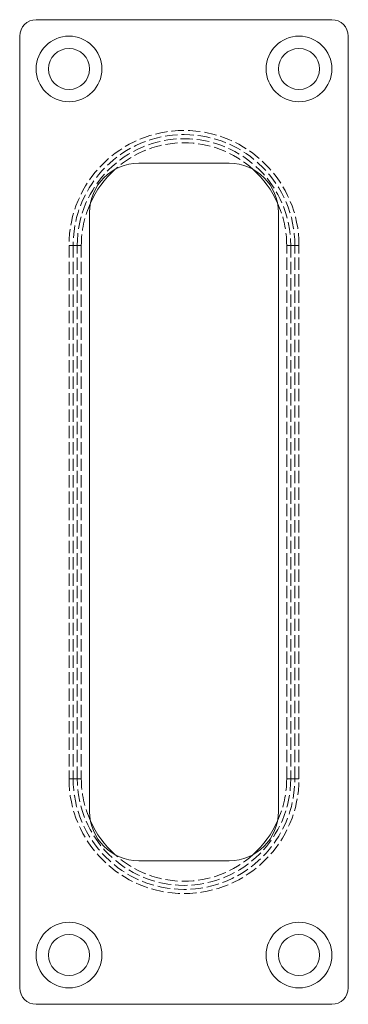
# Model space of a CAD drawing. Header units: millimetres. Extents: x -20 to 20, y -60 to 60.
import ezdxf

# ---------------------------------------------------------------- set-up
doc = ezdxf.new("R2010")
doc.units = ezdxf.units.MM
doc.header["$LTSCALE"] = 10
doc.linetypes.add('ALLCAD_Strich', pattern=[0.2, 0.15, -0.05])
doc.layers.add('BESCH_KONT_sich_grif_schn_ansi_2d', color=40, linetype='Continuous')

msp = doc.modelspace()

# ---------------------------------------------------------------- linework, layer by layer
at = {"layer": 'BESCH_KONT_sich_grif_schn_ansi_2d', "linetype": 'Continuous', "lineweight": 0, "extrusion": (0, 1, -2.22045e-16)}
for p, q in [((18, 60), (-18, 60)), ((-20, 58), (-20, -58)), ((20, -58), (20, 58)), ((-5.5, 42.5), (5.5, 42.5)), ((-11.5, -36.5), (-11.5, 36.5)), ((11.5, 36.5), (11.5, -36.5)), ((5.5, -42.5), (-5.5, -42.5)), ((-18, -60), (18, -60))]:
    msp.add_line(p, q, dxfattribs=at)
at = {"layer": 'BESCH_KONT_sich_grif_schn_ansi_2d', "linetype": 'ALLCAD_Strich', "lineweight": 0, "extrusion": (0, 1, -2.22045e-16)}
for p, q in [((-14, 32.5), (-13, 32.5)), ((-14, 32.5), (-14, -32.5)), ((-13.5, 32.5), (-13.5, -32.5)), ((-13, 32.5), (-12.5, 32.5)), ((-13, -32.5), (-13, 32.5)), ((-12.5, 32.5), (-12.5, -32.5)), ((13, 32.5), (12.5, 32.5)), ((12.5, -32.5), (12.5, 32.5)), ((13, 32.5), (13, -32.5)), ((13, 32.5), (14, 32.5)), ((13.5, -32.5), (13.5, 32.5)), ((14, -32.5), (14, 32.5)), ((-13, -32.5), (-14, -32.5)), ((-13, -32.5), (-12.5, -32.5)), ((13, -32.5), (12.5, -32.5)), ((14, -32.5), (13, -32.5))]:
    msp.add_line(p, q, dxfattribs=at)
at = {"layer": 'BESCH_KONT_sich_grif_schn_ansi_2d', "linetype": 'Continuous', "lineweight": 0, "extrusion": (0, -2.22045e-16, -1)}
for centre, radius in [((14, 54), 4), ((-14, 54), 4), ((14, 54), 2.5), ((-14, 54), 2.5), ((14, -54), 4), ((-14, -54), 4), ((14, -54), 2.5), ((-14, -54), 2.5)]:
    msp.add_circle(centre, radius, dxfattribs=at)
at = {"layer": 'BESCH_KONT_sich_grif_schn_ansi_2d', "linetype": 'Continuous', "lineweight": 0}
for centre in [(-14, 54), (14, 54), (-14, -54), (14, -54)]:
    msp.add_circle(centre, 2.5, dxfattribs=at)
at = {"layer": 'BESCH_KONT_sich_grif_schn_ansi_2d', "linetype": 'Continuous', "lineweight": 0, "extrusion": (0, -2.22045e-16, -1)}
for centre, radius, start, end in [((18, 58), 2, 0, 90), ((-18, 58), 2, 90, 180), ((5.5, 36.5), 6, 0, 90), ((-5.5, 36.5), 6, 90, 180), ((5.5, -36.5), 6, 270, 360), ((-5.5, -36.5), 6, 180, 270), ((0, -32.5), 12.5, 312.2961, 335.6491), ((0, -32.5), 12.5, 204.3509, 227.7039), ((18, -58), 2, 270, 360), ((-18, -58), 2, 180, 270)]:
    msp.add_arc(centre, radius, start, end, dxfattribs=at)
at = {"layer": 'BESCH_KONT_sich_grif_schn_ansi_2d', "linetype": 'ALLCAD_Strich', "lineweight": 0}
for centre, radius, start, end in [((0, 32.5), 14, 0, 180), ((0, 32.5), 13.5, 0, 180), ((0, 32.5), 12.5, 47.7039, 132.2961), ((0, 32.5), 12.5, 155.6491, 180), ((0, 32.5), 12.5, 360, 24.3509), ((0, -32.5), 14, 180, 0), ((0, -32.5), 13.5, 180, 0)]:
    msp.add_arc(centre, radius, start, end, dxfattribs=at)
at = {"layer": 'BESCH_KONT_sich_grif_schn_ansi_2d', "linetype": 'ALLCAD_Strich', "lineweight": 0, "extrusion": (0, -2.22045e-16, -1)}
for centre, radius, start, end in [((0, 32.5), 13, 0, 180), ((0, -32.5), 13, 180, 0), ((0, -32.5), 12.5, 335.6491, 0), ((0, -32.5), 12.5, 180, 204.3509), ((0, -32.5), 12.5, 227.7039, 312.2961)]:
    msp.add_arc(centre, radius, start, end, dxfattribs=at)
at = {"layer": 'BESCH_KONT_sich_grif_schn_ansi_2d', "linetype": 'Continuous', "lineweight": 0}
for start, end in [(132.2961, 155.6491), (24.3509, 47.7039)]:
    msp.add_arc((0, 32.5), 12.5, start, end, dxfattribs=at)

doc.saveas('drawing.dxf')
